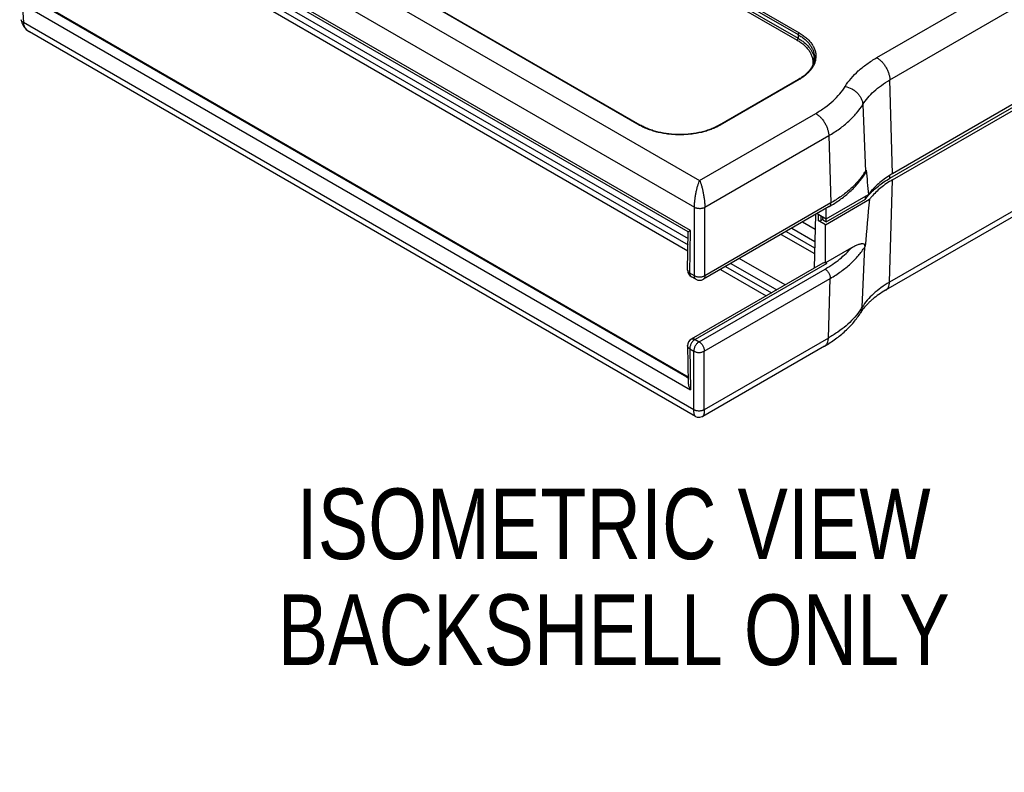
# Model space of a CAD drawing. Header units: inches. Extents: x 0 to 22, y 0 to 17.
# Tile 44 of 53: x 17.6 to 20.3, y 12.7 to 14.7. Entities that reach past the tile are written whole.
import ezdxf

# ---------------------------------------------------------------- set-up
doc = ezdxf.new("R2010")
doc.units = ezdxf.units.IN
doc.header["$LTSCALE"] = 1.21
doc.header["$MEASUREMENT"] = 0
doc.layers.get('0').update_dxf_attribs({"linetype": 'CONTINUOUS'})
doc.layers.add('DETAIL', color=7, linetype='CONTINUOUS')
doc.styles.get("Standard").update_dxf_attribs({"font": 'txt', "width": 0.8})

msp = doc.modelspace()

# ---------------------------------------------------------------- linework, layer by layer
at = {"color": 7, "linetype": 'CONTINUOUS'}
for p, q in [((18.3747, 15.4789), (19.7182, 14.7031)), ((18.3776, 15.4838), (19.7211, 14.708)), ((18.3719, 15.4642), (19.7154, 14.6884)), ((18.3747, 15.4691), (19.7182, 14.6933)), ((17.69, 15.3292), (19.4534, 14.311)), ((17.6334, 15.2816), (19.4392, 14.239)), ((19.2911, 14.4598), (17.9476, 15.2355)), ((19.2931, 14.46), (17.9496, 15.2357)), ((19.4287, 14.1766), (17.64, 15.2094)), ((19.4226, 14.1728), (17.6543, 15.1938)), ((19.9299, 14.6413), (20.6296, 15.0453)), ((19.9652, 14.5815), (20.6649, 14.9855)), ((18.0173, 14.9491), (19.4221, 14.1379)), ((18.0367, 14.9546), (19.4224, 14.1545)), ((18.0173, 14.9329), (19.4219, 14.1219)), ((17.624, 14.8991), (17.6339, 14.7358)), ((17.6717, 14.7905), (19.4179, 13.7823)), ((17.6781, 14.7899), (19.4224, 13.7828)), ((17.64, 14.7804), (19.4286, 13.7477)), ((17.6281, 14.7433), (17.6281, 14.7433)), ((17.6281, 14.7433), (17.6295, 14.7353)), ((19.4378, 13.6943), (17.6339, 14.7358)), ((20.6799, 14.7375), (19.9727, 14.3291)), ((17.6505, 14.7107), (17.6505, 14.7107)), ((19.4419, 13.6764), (17.6505, 14.7107)), ((19.7182, 14.7031), (19.7182, 14.6933)), ((19.9654, 14.317), (20.6723, 14.7252)), ((19.9727, 14.3128), (20.6799, 14.7212)), ((19.7191, 14.5825), (19.5069, 14.46)), ((19.7211, 14.5823), (19.5089, 14.4598)), ((19.9727, 14.3291), (19.9652, 14.5815)), ((19.4534, 14.311), (19.7656, 14.4913)), ((19.8923, 14.5149), (19.8995, 14.3354)), ((20.663, 14.4405), (19.9642, 14.0371)), ((19.4675, 14.239), (19.8009, 14.4315)), ((19.8009, 14.4315), (19.8063, 14.2503)), ((20.6526, 14.419), (19.9539, 14.0156)), ((19.8981, 14.3289), (19.8977, 14.3282)), ((19.9642, 14.0371), (19.9727, 14.3128)), ((19.9654, 14.317), (19.9655, 14.3244)), ((19.7921, 14.1919), (19.9103, 14.2602)), ((19.7939, 14.2075), (19.908, 14.2734)), ((19.7939, 14.1996), (19.8993, 14.2605)), ((19.8993, 14.2605), (19.8994, 14.2685)), ((19.4392, 14.0547), (19.4392, 14.239)), ((19.8021, 14.2406), (19.4634, 14.045)), ((19.8063, 14.2503), (19.4675, 14.0547)), ((19.4675, 14.0547), (19.4675, 14.239)), ((19.7939, 14.1996), (19.7939, 14.2358)), ((19.7655, 14.2194), (19.7611, 14.0748)), ((19.7694, 14.2217), (19.7939, 14.2075)), ((19.7724, 14.2199), (19.7724, 14.2033)), ((19.7921, 14.1919), (19.7724, 14.2033)), ((19.7795, 14.2158), (19.7795, 14.2033)), ((19.7795, 14.2033), (19.7855, 14.2067)), ((19.7855, 14.2045), (19.7853, 14.2125)), ((19.7855, 14.2045), (19.7939, 14.1996)), ((19.4211, 14.0697), (19.4226, 14.1728)), ((19.427, 14.0618), (19.4287, 14.1766)), ((19.6866, 14.1739), (19.7628, 14.1299)), ((19.7015, 14.1825), (19.7633, 14.1468)), ((19.7642, 14.1789), (19.7298, 14.1988)), ((19.7921, 14.0897), (19.7921, 14.1919)), ((19.6727, 14.1659), (19.7623, 14.1142)), ((19.862, 14.1301), (19.7921, 14.0897)), ((19.891, 13.9702), (19.8976, 14.1322)), ((19.6831, 14.0298), (19.5601, 14.1008)), ((19.7853, 14.0888), (19.431, 13.8842)), ((19.7954, 14.0878), (19.441, 13.8832)), ((19.4519, 13.877), (19.7907, 14.0726)), ((19.5092, 14.0715), (19.6323, 14.0004)), ((19.5232, 14.0796), (19.6463, 14.0085)), ((19.5377, 14.0879), (19.6608, 14.0169)), ((19.7954, 14.0878), (19.7921, 14.0897)), ((19.4392, 14.0547), (19.427, 14.0618)), ((19.4434, 14.045), (19.4311, 14.0521)), ((19.466, 13.8519), (19.8048, 14.0475)), ((19.7999, 13.8871), (19.8048, 14.0475)), ((19.441, 13.8832), (19.4519, 13.877)), ((19.7999, 13.8871), (19.466, 13.6943)), ((19.4211, 13.8666), (19.4226, 13.767)), ((19.4269, 13.8582), (19.4378, 13.8519)), ((19.4269, 13.8582), (19.4286, 13.7477)), ((19.7896, 13.8656), (19.4619, 13.6764)), ((19.4378, 13.6943), (19.4378, 13.8519)), ((19.466, 13.6943), (19.466, 13.8519)), ((19.4179, 13.7823), (19.4224, 13.7801))]:
    msp.add_line(p, q, dxfattribs=at)
for points in [[(17.6295, 14.7353), (17.6341, 14.7257), (17.6417, 14.717), (17.6505, 14.7107)], [(19.4419, 13.6764), (19.4469, 13.6743), (19.4539, 13.6738), (19.4606, 13.6757), (19.4619, 13.6764)]]:
    msp.add_lwpolyline(points, dxfattribs=at)
for centre, radius, start, end in [((17.6709, 14.7463), 0.041, 236.4819, 240.027), ((19.711, 14.632), 0.0511, 4.2069, 10.9009), ((19.6498, 14.7025), 0.1386, 300.0001, 300.6579), ((19.3642, 14.5864), 0.1461, 240.0002, 240.6446), ((19.4361, 14.5859), 0.1456, 299.3543, 300.001), ((19.7448, 14.431), 0.1818, 326.4698, 328.2897), ((20.018, 14.2622), 0.1393, 146.8877, 148.2878), ((25.966, 14.9349), 6.094, 185.61803, 186.23114), ((19.7409, 14.4335), 0.1864, 326.2269, 326.4784), ((20.1093, 14.0926), 0.2731, 119.9929, 122.7255), ((28.3663, 13.4245), 8.4972, 174.3562, 175.20946), ((20.0364, 14.1639), 0.1587, 139.6829, 142.6324), ((19.618, 14.5596), 0.3683, 299.9994, 301.4132), ((20.0159, 14.0591), 0.1391, 147.3344, 148.2919), ((19.4411, 14.0694), 0.02, 179.1475, 240.0114), ((19.4534, 14.0623), 0.02, 239.9991, 300.0186), ((19.7361, 14.066), 0.1821, 323.7314, 328.274), ((19.4411, 13.8669), 0.02, 119.9844, 180.8866)]:
    msp.add_arc(centre, radius, start, end, dxfattribs=at)
for centre, major_axis, ratio, start_param, end_param in [((19.776, 14.2053), (0.005, 0), 0.577563, -2.356042, -0.78555), ((19.7952, 14.0714), (-0.0097, 0.0175), 0.587319, -0.776411, 0.009036)]:
    msp.add_ellipse(centre, major_axis=major_axis, ratio=ratio, start_param=start_param, end_param=end_param, dxfattribs=at)
for points, knots in [([(17.6339, 14.7358), (17.6331, 14.7362), (17.6319, 14.737), (17.6306, 14.7382), (17.6295, 14.7394), (17.6287, 14.7408), (17.6282, 14.7422), (17.6281, 14.7429), (17.6281, 14.7433)], [0, 0, 0, 0, 0.285488, 0.419982, 0.547035, 0.780418, 0.890962, 1, 1, 1, 1]), ([(17.6339, 14.7358), (17.634, 14.7346), (17.6342, 14.7322), (17.6351, 14.7288), (17.6364, 14.7254), (17.6381, 14.7223), (17.6401, 14.7194), (17.6434, 14.7158), (17.6462, 14.7134), (17.6483, 14.7121)], [0, 0, 0, 0, 0.124813, 0.248534, 0.371631, 0.494757, 0.618672, 0.743943, 1, 1, 1, 1]), ([(19.7211, 14.708), (19.7209, 14.7079), (19.7205, 14.7077), (19.7198, 14.707), (19.719, 14.706), (19.7185, 14.7048), (19.7183, 14.7038), (19.7182, 14.7034), (19.7182, 14.7031)], [0, 0, 0, 0, 0.113763, 0.237335, 0.500006, 0.762674, 0.886242, 1, 1, 1, 1]), ([(19.7182, 14.7031), (19.7216, 14.7012), (19.728, 14.6971), (19.7369, 14.6903), (19.7445, 14.683), (19.7508, 14.6753), (19.7558, 14.6673), (19.7595, 14.659), (19.7617, 14.6505), (19.7622, 14.6447), (19.7622, 14.6419)], [0, 0, 0, 0, 0.148521, 0.28949, 0.422728, 0.548632, 0.667985, 0.781932, 0.891985, 1, 1, 1, 1]), ([(19.7211, 14.708), (19.7247, 14.7059), (19.7317, 14.7015), (19.7411, 14.6941), (19.7479, 14.6873), (19.7526, 14.6817), (19.7567, 14.6761), (19.7609, 14.6689), (19.7638, 14.6613), (19.7653, 14.6551), (19.7659, 14.6505), (19.7662, 14.6459), (19.7661, 14.6428), (19.766, 14.6413)], [0, 0, 0, 0, 0.149359, 0.290671, 0.423792, 0.487457, 0.549305, 0.668025, 0.781404, 0.836695, 0.891371, 0.94571, 1, 1, 1, 1]), ([(19.7154, 14.6884), (19.7156, 14.6886), (19.716, 14.6888), (19.7167, 14.6895), (19.7174, 14.6905), (19.718, 14.6917), (19.7182, 14.6927), (19.7182, 14.6931), (19.7182, 14.6933)], [0, 0, 0, 0, 0.113763, 0.237335, 0.500006, 0.762674, 0.886242, 1, 1, 1, 1]), ([(19.7154, 14.6884), (19.719, 14.6863), (19.7259, 14.682), (19.7352, 14.6746), (19.743, 14.6666), (19.7493, 14.6582), (19.7533, 14.6508), (19.7556, 14.6448), (19.7569, 14.6402), (19.7577, 14.6357), (19.7582, 14.6311), (19.7582, 14.6265), (19.7579, 14.6235), (19.7577, 14.622)], [0, 0, 0, 0, 0.150023, 0.291566, 0.424521, 0.549513, 0.667669, 0.724721, 0.780714, 0.835932, 0.890675, 0.945257, 1, 1, 1, 1]), ([(19.7182, 14.6933), (19.7211, 14.6917), (19.7267, 14.6882), (19.7368, 14.6807), (19.7455, 14.6723), (19.7524, 14.6631), (19.7565, 14.6561), (19.7595, 14.649), (19.7608, 14.6441), (19.7612, 14.6417)], [0, 0, 0, 0, 0.145843, 0.285384, 0.544779, 0.665529, 0.78102, 0.892139, 1, 1, 1, 1]), ([(19.7622, 14.6419), (19.7622, 14.6392), (19.7617, 14.6339), (19.7597, 14.6259), (19.7563, 14.618), (19.7524, 14.6118), (19.7487, 14.6068), (19.7444, 14.6019), (19.7383, 14.5959), (19.7299, 14.5892), (19.7237, 14.5852), (19.7204, 14.5833)], [0, 0, 0, 0, 0.105835, 0.21408, 0.326768, 0.445599, 0.507764, 0.571879, 0.706211, 0.848993, 1, 1, 1, 1]), ([(19.766, 14.6413), (19.7658, 14.6386), (19.7649, 14.633), (19.7623, 14.6248), (19.7584, 14.6168), (19.7532, 14.6091), (19.7468, 14.6017), (19.7392, 14.5947), (19.7306, 14.5881), (19.7243, 14.5842), (19.7211, 14.5823)], [0, 0, 0, 0, 0.107746, 0.218101, 0.332619, 0.452534, 0.578781, 0.711994, 0.852468, 1, 1, 1, 1]), ([(19.8452, 14.564), (19.8498, 14.5715), (19.8606, 14.5861), (19.8802, 14.6062), (19.9035, 14.6249), (19.9207, 14.636), (19.9299, 14.6413)], [0, 0, 0, 0, 0.227009, 0.468761, 0.726369, 1, 1, 1, 1]), ([(19.9299, 14.6413), (19.931, 14.6406), (19.9334, 14.6391), (19.9379, 14.6357), (19.9434, 14.6307), (19.9493, 14.6236), (19.9546, 14.6157), (19.959, 14.6073), (19.9623, 14.5986), (19.9642, 14.5913), (19.965, 14.5856), (19.9652, 14.5828), (19.9652, 14.5815)], [0, 0, 0, 0, 0.055614, 0.113771, 0.236379, 0.365357, 0.497866, 0.63067, 0.760512, 0.884487, 0.943478, 1, 1, 1, 1]), ([(19.7211, 14.5823), (19.7209, 14.5824), (19.7205, 14.5826), (19.72, 14.5827), (19.7195, 14.5827), (19.7192, 14.5826), (19.7191, 14.5825)], [0, 0, 0, 0, 0.288123, 0.54823, 0.782238, 1, 1, 1, 1]), ([(19.8923, 14.5149), (19.8963, 14.5213), (19.9055, 14.5339), (19.9224, 14.5513), (19.9425, 14.5674), (19.9573, 14.5769), (19.9652, 14.5815)], [0, 0, 0, 0, 0.227009, 0.468762, 0.726369, 1, 1, 1, 1]), ([(19.7656, 14.4913), (19.7742, 14.4962), (19.7904, 14.5067), (19.8123, 14.5243), (19.8308, 14.5432), (19.8409, 14.557), (19.8452, 14.564)], [0, 0, 0, 0, 0.273631, 0.531239, 0.772991, 1, 1, 1, 1]), ([(19.8452, 14.564), (19.8514, 14.5627), (19.8604, 14.5593), (19.871, 14.5523), (19.8781, 14.546), (19.8839, 14.5389), (19.8884, 14.5312), (19.8914, 14.5231), (19.8922, 14.5176), (19.8923, 14.5149)], [0, 0, 0, 0, 0.259261, 0.3911, 0.521617, 0.648953, 0.771604, 0.888733, 1, 1, 1, 1]), ([(19.7656, 14.4913), (19.7667, 14.4906), (19.769, 14.4891), (19.7736, 14.4857), (19.779, 14.4807), (19.785, 14.4736), (19.7903, 14.4657), (19.7946, 14.4573), (19.798, 14.4486), (19.7998, 14.4413), (19.8006, 14.4356), (19.8008, 14.4328), (19.8009, 14.4315)], [0, 0, 0, 0, 0.055614, 0.113771, 0.236379, 0.365357, 0.497866, 0.63067, 0.760512, 0.884487, 0.943478, 1, 1, 1, 1]), ([(19.8009, 14.4315), (19.8108, 14.4372), (19.8294, 14.4491), (19.8546, 14.4693), (19.8757, 14.4911), (19.8873, 14.5069), (19.8923, 14.5149)], [0, 0, 0, 0, 0.273631, 0.531238, 0.772991, 1, 1, 1, 1]), ([(19.2911, 14.4598), (19.2913, 14.4599), (19.2917, 14.4601), (19.2922, 14.4602), (19.2927, 14.4602), (19.293, 14.4601), (19.2931, 14.46)], [0, 0, 0, 0, 0.288123, 0.54823, 0.782238, 1, 1, 1, 1]), ([(19.5075, 14.459), (19.5039, 14.4569), (19.4963, 14.4531), (19.4842, 14.4481), (19.4714, 14.4437), (19.458, 14.4401), (19.4439, 14.4373), (19.4295, 14.4353), (19.4149, 14.434), (19.4, 14.4336), (19.3852, 14.434), (19.3705, 14.4353), (19.3561, 14.4373), (19.3421, 14.4401), (19.3286, 14.4437), (19.3158, 14.4481), (19.3038, 14.4531), (19.2962, 14.4569), (19.2926, 14.459)], [0, 0, 0, 0, 0.056027, 0.114526, 0.175199, 0.237763, 0.301905, 0.367255, 0.433421, 0.499999, 0.566576, 0.632742, 0.698092, 0.762234, 0.824798, 0.885472, 0.943972, 1, 1, 1, 1]), ([(19.5069, 14.46), (19.5034, 14.4579), (19.4959, 14.4541), (19.484, 14.449), (19.4713, 14.4446), (19.4579, 14.441), (19.4439, 14.4381), (19.4246, 14.4353), (19.4, 14.4339), (19.3754, 14.4353), (19.3561, 14.4381), (19.3422, 14.441), (19.3288, 14.4446), (19.3161, 14.449), (19.3042, 14.4541), (19.2967, 14.4579), (19.2931, 14.46)], [0, 0, 0, 0, 0.055507, 0.113712, 0.174278, 0.236868, 0.301143, 0.366717, 0.499999, 0.633282, 0.698856, 0.763131, 0.825722, 0.886287, 0.944493, 1, 1, 1, 1]), ([(19.5089, 14.4598), (19.5088, 14.4599), (19.5084, 14.4601), (19.5079, 14.4602), (19.5074, 14.4602), (19.5071, 14.4601), (19.5069, 14.46)], [0, 0, 0, 0, 0.288123, 0.54823, 0.782238, 1, 1, 1, 1]), ([(19.8995, 14.3354), (19.8995, 14.3341), (19.8993, 14.3322), (19.8986, 14.3298), (19.898, 14.3287), (19.8977, 14.3282)], [0, 0, 0, 0, 0.508223, 0.755244, 1, 1, 1, 1]), ([(19.9013, 14.3383), (19.9013, 14.3379), (19.9013, 14.3372), (19.9012, 14.336), (19.9009, 14.3349), (19.9004, 14.3332), (19.8995, 14.3312), (19.8986, 14.3297), (19.8981, 14.3289)], [0, 0, 0, 0, 0.105799, 0.220977, 0.343223, 0.470317, 0.733551, 1, 1, 1, 1]), ([(19.4392, 14.239), (19.4393, 14.2405), (19.4394, 14.2436), (19.4397, 14.2501), (19.4406, 14.2585), (19.442, 14.2687), (19.4438, 14.2786), (19.4459, 14.288), (19.4479, 14.2954), (19.4496, 14.3008), (19.4512, 14.3055), (19.4525, 14.3089), (19.4534, 14.311)], [0, 0, 0, 0, 0.061375, 0.126521, 0.263986, 0.4051, 0.543852, 0.675624, 0.797091, 0.853216, 0.905917, 1, 1, 1, 1]), ([(19.4534, 14.311), (19.4543, 14.3089), (19.4556, 14.3055), (19.4572, 14.3008), (19.4588, 14.2954), (19.4608, 14.288), (19.4629, 14.2786), (19.4647, 14.2687), (19.4662, 14.2585), (19.467, 14.2501), (19.4674, 14.2436), (19.4675, 14.2405), (19.4675, 14.239)], [0, 0, 0, 0, 0.094081, 0.14678, 0.202902, 0.324364, 0.456133, 0.59488, 0.735994, 0.873469, 0.938618, 1, 1, 1, 1]), ([(19.8959, 14.3299), (19.8908, 14.3222), (19.8791, 14.3072), (19.8582, 14.2866), (19.8338, 14.2673), (19.8158, 14.2558), (19.8063, 14.2503)], [0, 0, 0, 0, 0.22831, 0.470608, 0.727826, 1, 1, 1, 1]), ([(19.8099, 14.2452), (19.8192, 14.2509), (19.8369, 14.2628), (19.8608, 14.2829), (19.8813, 14.3045), (19.8927, 14.3202), (19.8977, 14.3282)], [0, 0, 0, 0, 0.268399, 0.523986, 0.767444, 1, 1, 1, 1]), ([(19.9616, 14.3224), (19.9561, 14.3188), (19.9456, 14.3115), (19.9269, 14.296), (19.9148, 14.2828), (19.908, 14.2734)], [0, 0, 0, 0, 0.268264, 0.524227, 1, 1, 1, 1]), ([(19.9089, 14.2723), (19.9166, 14.2809), (19.9297, 14.293), (19.9492, 14.3072), (19.9598, 14.3138), (19.9654, 14.317)], [0, 0, 0, 0, 0.478163, 0.733715, 1, 1, 1, 1]), ([(19.9727, 14.3128), (19.967, 14.3095), (19.9561, 14.3027), (19.9362, 14.288), (19.923, 14.2755), (19.9154, 14.2665)], [0, 0, 0, 0, 0.267432, 0.523338, 1, 1, 1, 1]), ([(19.8993, 14.2605), (19.9, 14.2615), (19.9031, 14.2656), (19.9064, 14.2695), (19.9089, 14.2723)], [0, 0, 0, 0, 0.246103, 1, 1, 1, 1]), ([(19.4392, 14.239), (19.4402, 14.2385), (19.4418, 14.2378), (19.444, 14.2371), (19.4457, 14.2366), (19.4476, 14.2363), (19.4501, 14.236), (19.4534, 14.2358), (19.4572, 14.236), (19.4604, 14.2365), (19.4628, 14.2371), (19.465, 14.2378), (19.4666, 14.2384), (19.4675, 14.239)], [0, 0, 0, 0, 0.112827, 0.173623, 0.236373, 0.300723, 0.366371, 0.499977, 0.63359, 0.763591, 0.826179, 0.886595, 1, 1, 1, 1]), ([(19.8021, 14.2406), (19.8025, 14.2408), (19.8031, 14.2413), (19.8043, 14.2424), (19.8054, 14.2444), (19.8062, 14.2472), (19.8063, 14.2493), (19.8063, 14.2503)], [0, 0, 0, 0, 0.107157, 0.216477, 0.448634, 0.708744, 1, 1, 1, 1]), ([(19.4226, 14.1728), (19.4226, 14.1728), (19.4226, 14.1728), (19.4227, 14.1728), (19.4227, 14.1729), (19.4228, 14.1729), (19.4229, 14.173), (19.4231, 14.1732), (19.4233, 14.1733), (19.4236, 14.1735), (19.4239, 14.1737), (19.4245, 14.1741), (19.4252, 14.1745), (19.4262, 14.1752), (19.4274, 14.1759), (19.4282, 14.1764), (19.4287, 14.1766)], [0, 0, 0, 0, 0.00306, 0.008128, 0.015344, 0.024709, 0.049738, 0.082851, 0.123708, 0.171969, 0.227292, 0.289334, 0.432536, 0.599781, 0.789409, 1, 1, 1, 1]), ([(19.7907, 14.0726), (19.7978, 14.0767), (19.8114, 14.0852), (19.8304, 14.0992), (19.8473, 14.114), (19.8574, 14.1246), (19.862, 14.1301)], [0, 0, 0, 0, 0.267206, 0.522936, 0.767111, 1, 1, 1, 1]), ([(19.8048, 14.0475), (19.8148, 14.0533), (19.8338, 14.0655), (19.8593, 14.086), (19.8807, 14.108), (19.8925, 14.124), (19.8976, 14.1322)], [0, 0, 0, 0, 0.273631, 0.531239, 0.77299, 1, 1, 1, 1]), ([(19.862, 14.1301), (19.8635, 14.1309), (19.8664, 14.1326), (19.8708, 14.1348), (19.8752, 14.1369), (19.8795, 14.1386), (19.8831, 14.1398), (19.886, 14.1405), (19.8881, 14.1408), (19.8902, 14.141), (19.8928, 14.141), (19.8947, 14.1406), (19.8958, 14.14)], [0, 0, 0, 0, 0.139592, 0.27654, 0.410323, 0.540271, 0.665476, 0.725949, 0.784768, 0.841708, 0.896606, 1, 1, 1, 1]), ([(19.8958, 14.14), (19.8963, 14.1398), (19.8971, 14.1392), (19.898, 14.1382), (19.8985, 14.1371), (19.8987, 14.1362), (19.8988, 14.1352), (19.8988, 14.1345), (19.8988, 14.1341)], [0, 0, 0, 0, 0.217248, 0.44449, 0.567534, 0.700393, 0.844803, 1, 1, 1, 1]), ([(19.8958, 14.14), (19.8964, 14.1388), (19.8973, 14.1362), (19.8976, 14.1335), (19.8976, 14.1322)], [0, 0, 0, 0, 0.515532, 1, 1, 1, 1]), ([(19.4211, 14.0697), (19.4211, 14.0694), (19.4212, 14.0686), (19.4215, 14.0671), (19.4226, 14.0653), (19.4245, 14.0634), (19.4261, 14.0623), (19.427, 14.0618)], [0, 0, 0, 0, 0.105711, 0.213766, 0.444536, 0.705428, 1, 1, 1, 1]), ([(19.7907, 14.0726), (19.7917, 14.072), (19.7936, 14.0706), (19.7963, 14.0681), (19.7988, 14.0651), (19.8009, 14.0618), (19.8027, 14.0582), (19.804, 14.0546), (19.8047, 14.051), (19.8049, 14.0487), (19.8048, 14.0475)], [0, 0, 0, 0, 0.114514, 0.238423, 0.368706, 0.502234, 0.635451, 0.764823, 0.887297, 1, 1, 1, 1]), ([(19.427, 14.0618), (19.4269, 14.0608), (19.427, 14.0587), (19.4278, 14.0559), (19.4289, 14.0539), (19.4301, 14.0528), (19.4308, 14.0523), (19.4311, 14.0521)], [0, 0, 0, 0, 0.291248, 0.551363, 0.783519, 0.89284, 1, 1, 1, 1]), ([(19.4434, 14.045), (19.443, 14.0452), (19.4424, 14.0457), (19.4412, 14.0469), (19.4401, 14.0488), (19.4393, 14.0516), (19.4392, 14.0537), (19.4392, 14.0547)], [0, 0, 0, 0, 0.107157, 0.216477, 0.448634, 0.708744, 1, 1, 1, 1]), ([(19.4392, 14.0547), (19.4402, 14.0542), (19.4423, 14.0533), (19.4458, 14.0523), (19.4495, 14.0517), (19.4534, 14.0515), (19.4572, 14.0517), (19.461, 14.0523), (19.4644, 14.0533), (19.4665, 14.0542), (19.4675, 14.0547)], [0, 0, 0, 0, 0.113196, 0.23633, 0.366329, 0.499975, 0.633619, 0.763626, 0.886788, 1, 1, 1, 1]), ([(19.4675, 14.0547), (19.4675, 14.0537), (19.4674, 14.0516), (19.4667, 14.0488), (19.4656, 14.0469), (19.4644, 14.0457), (19.4637, 14.0452), (19.4634, 14.045)], [0, 0, 0, 0, 0.29123, 0.551349, 0.78352, 0.892844, 1, 1, 1, 1]), ([(19.9642, 14.0371), (19.9563, 14.0325), (19.9414, 14.0229), (19.9212, 14.0067), (19.9043, 13.9893), (19.895, 13.9766), (19.891, 13.9702)], [0, 0, 0, 0, 0.273631, 0.531239, 0.772991, 1, 1, 1, 1]), ([(19.9539, 14.0156), (19.9476, 14.012), (19.9358, 14.0045), (19.9221, 13.9942), (19.9124, 13.9858), (19.9039, 13.9776), (19.8981, 13.9711), (19.8946, 13.9667)], [0, 0, 0, 0, 0.280852, 0.541737, 0.664428, 0.781763, 1, 1, 1, 1]), ([(19.9539, 14.0156), (19.9547, 14.016), (19.9562, 14.0171), (19.9582, 14.019), (19.9599, 14.0213), (19.9619, 14.0249), (19.9633, 14.029), (19.964, 14.0335), (19.9642, 14.0358), (19.9642, 14.0371)], [0, 0, 0, 0, 0.109101, 0.220073, 0.33463, 0.454245, 0.712491, 0.852659, 1, 1, 1, 1]), ([(19.8865, 13.955), (19.8871, 13.9562), (19.8884, 13.9585), (19.8902, 13.9635), (19.8909, 13.9675), (19.891, 13.9702)], [0, 0, 0, 0, 0.246022, 0.493958, 1, 1, 1, 1]), ([(19.8946, 13.9667), (19.8939, 13.9657), (19.891, 13.962), (19.8883, 13.958), (19.8865, 13.955)], [0, 0, 0, 0, 0.258903, 1, 1, 1, 1]), ([(19.7896, 13.8656), (19.7997, 13.8714), (19.8191, 13.8839), (19.8455, 13.9052), (19.8683, 13.9288), (19.8809, 13.9461), (19.8865, 13.955)], [0, 0, 0, 0, 0.26418, 0.518207, 0.762914, 1, 1, 1, 1]), ([(19.8829, 13.9582), (19.8779, 13.9514), (19.8668, 13.9381), (19.8473, 13.9196), (19.8249, 13.9024), (19.8085, 13.892), (19.7999, 13.8871)], [0, 0, 0, 0, 0.229925, 0.472884, 0.729608, 1, 1, 1, 1]), ([(19.441, 13.8832), (19.4401, 13.8827), (19.4381, 13.8813), (19.4354, 13.8788), (19.433, 13.8758), (19.4308, 13.8724), (19.4291, 13.8689), (19.4278, 13.8652), (19.427, 13.8617), (19.4269, 13.8593), (19.4269, 13.8582)], [0, 0, 0, 0, 0.114518, 0.238433, 0.368722, 0.502258, 0.635486, 0.764856, 0.88731, 1, 1, 1, 1]), ([(19.4311, 13.8842), (19.4314, 13.8844), (19.4321, 13.8847), (19.4336, 13.8852), (19.4357, 13.8852), (19.4384, 13.8846), (19.4402, 13.8837), (19.441, 13.8832)], [0, 0, 0, 0, 0.108164, 0.218341, 0.451318, 0.710691, 1, 1, 1, 1]), ([(19.7896, 13.8656), (19.7903, 13.866), (19.7919, 13.8671), (19.7939, 13.869), (19.7956, 13.8713), (19.7976, 13.8749), (19.7989, 13.879), (19.7997, 13.8835), (19.7999, 13.8858), (19.7999, 13.8871)], [0, 0, 0, 0, 0.109101, 0.220073, 0.33463, 0.454245, 0.712491, 0.852659, 1, 1, 1, 1]), ([(19.4269, 13.8582), (19.426, 13.8587), (19.4245, 13.8598), (19.4226, 13.8619), (19.4215, 13.8638), (19.4211, 13.8654), (19.4211, 13.8662), (19.4211, 13.8666)], [0, 0, 0, 0, 0.284552, 0.542616, 0.777587, 0.88965, 1, 1, 1, 1]), ([(19.4519, 13.877), (19.4509, 13.8764), (19.449, 13.875), (19.4463, 13.8725), (19.4438, 13.8695), (19.4417, 13.8662), (19.4399, 13.8626), (19.4386, 13.859), (19.4379, 13.8554), (19.4377, 13.853), (19.4378, 13.8519)], [0, 0, 0, 0, 0.114518, 0.238433, 0.368722, 0.50226, 0.635489, 0.764858, 0.887311, 1, 1, 1, 1]), ([(19.4519, 13.877), (19.4529, 13.8764), (19.4548, 13.875), (19.4575, 13.8725), (19.46, 13.8695), (19.4621, 13.8662), (19.4639, 13.8626), (19.4652, 13.859), (19.4659, 13.8554), (19.4661, 13.853), (19.466, 13.8519)], [0, 0, 0, 0, 0.114518, 0.238433, 0.368722, 0.50226, 0.635489, 0.764858, 0.887311, 1, 1, 1, 1]), ([(19.4378, 13.8519), (19.4387, 13.8513), (19.4408, 13.8503), (19.4443, 13.8492), (19.448, 13.8485), (19.4519, 13.8482), (19.4558, 13.8485), (19.4595, 13.8492), (19.463, 13.8503), (19.4651, 13.8513), (19.466, 13.8519)], [0, 0, 0, 0, 0.115038, 0.238332, 0.367597, 0.499979, 0.632359, 0.761627, 0.884932, 1, 1, 1, 1]), ([(19.4224, 13.7825), (19.4217, 13.7826), (19.4202, 13.7827), (19.4187, 13.7825), (19.4179, 13.7823)], [0, 0, 0, 0, 0.478103, 1, 1, 1, 1]), ([(19.4226, 13.767), (19.4226, 13.7654), (19.423, 13.762), (19.4243, 13.757), (19.4261, 13.7522), (19.4277, 13.7491), (19.4286, 13.7477)], [0, 0, 0, 0, 0.244867, 0.494474, 0.746742, 1, 1, 1, 1]), ([(19.4419, 13.6764), (19.4416, 13.6766), (19.4411, 13.677), (19.4406, 13.6777), (19.4401, 13.6786), (19.4395, 13.68), (19.4389, 13.682), (19.4384, 13.6845), (19.4381, 13.6874), (19.4378, 13.6907), (19.4378, 13.6931), (19.4378, 13.6943)], [0, 0, 0, 0, 0.059722, 0.094781, 0.134009, 0.226437, 0.339272, 0.473361, 0.628952, 0.80519, 1, 1, 1, 1]), ([(19.466, 13.6943), (19.4651, 13.6937), (19.4635, 13.6929), (19.4613, 13.6921), (19.4589, 13.6914), (19.4558, 13.6908), (19.4519, 13.6906), (19.4486, 13.6908), (19.4461, 13.6912), (19.4443, 13.6916), (19.4425, 13.6921), (19.4403, 13.6929), (19.4387, 13.6937), (19.4378, 13.6943)], [0, 0, 0, 0, 0.115295, 0.175916, 0.238438, 0.367679, 0.500014, 0.632346, 0.697531, 0.7616, 0.824284, 0.885284, 1, 1, 1, 1]), ([(19.466, 13.6943), (19.466, 13.6931), (19.4659, 13.6907), (19.4657, 13.6874), (19.4654, 13.6845), (19.4649, 13.682), (19.4643, 13.68), (19.4637, 13.6786), (19.4632, 13.6777), (19.4627, 13.677), (19.4622, 13.6766), (19.4619, 13.6764)], [0, 0, 0, 0, 0.194775, 0.370974, 0.526573, 0.660717, 0.773611, 0.866056, 0.905277, 0.940323, 1, 1, 1, 1])]:
    msp.add_open_spline(points, degree=3, knots=knots, dxfattribs=at)

# ---------------------------------------------------------------- texts
at = {"layer": 'DETAIL', "color": 2, "linetype": 'CONTINUOUS', "insert": (19.2222, 13.4823), "char_height": 0.19, "width": 2.128, "attachment_point": 2, "line_spacing_factor": 0.9}
msp.add_mtext('ISOMETRIC VIEW\\PBACKSHELL ONLY', dxfattribs=at)

doc.saveas('drawing.dxf')
